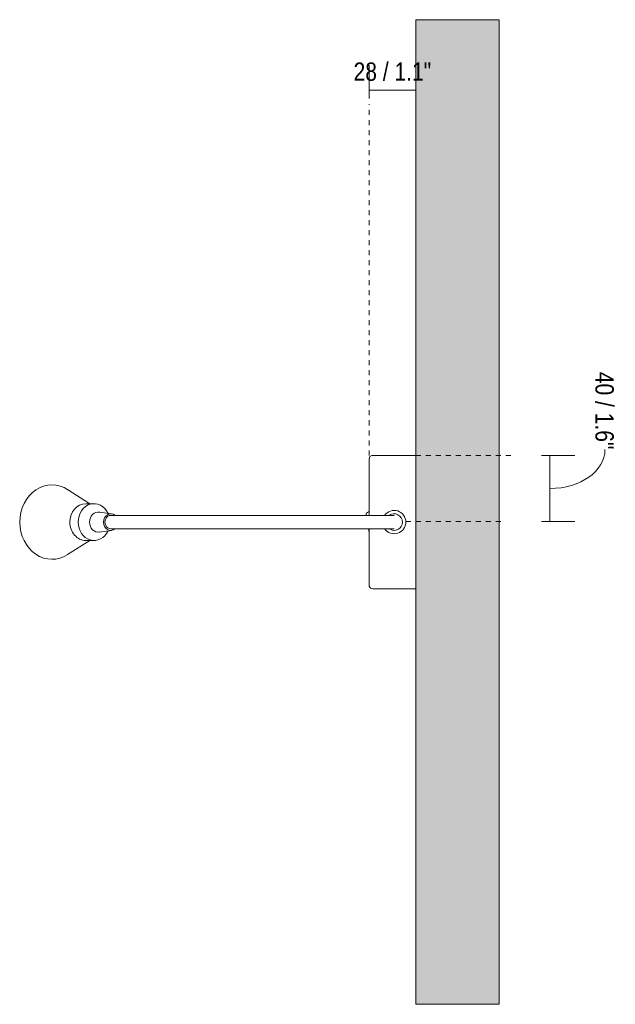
# Model space of a CAD drawing. Header units: millimetres. Extents: x -3506 to -1898, y 76 to 6878.
# Tile 3 of 3: x -3506 to -3149, y 6287 to 6878. Entities that reach past the tile are written whole.
import ezdxf

# ---------------------------------------------------------------- set-up
doc = ezdxf.new("R2010")
doc.units = ezdxf.units.MM
doc.linetypes.add('Dash', pattern=[6, 3, -3])
doc.layers.add('A-ANNO-DIMS', color=7, linetype='Dash', lineweight=9, true_color=0xd2d2d2)
for name, color, linetype, lineweight in [('A-ANNO-DIMS-5', 7, 'Continuous', 9), ('A-WALL', 7, 'Continuous', 9), ('E-LITE-EQPM', 7, 'Continuous', 20)]:
    doc.layers.add(name, color=color, linetype=linetype, lineweight=lineweight)
doc.styles.add('Arial Narrow', font='ARIALN.TTF', dxfattribs={"height": 11})
doc.dimstyles.new('FARO_-_2_2mm_Arial_Narrow_mm_Inch_Left', dxfattribs={"dimscale": 304.8, "dimtxt": 11.257741, "dimasz": 0, "dimexe": 0.049213, "dimexo": 0.0625, "dimgap": 0.008202, "dimtad": 1, "dimdec": 0, "dimzin": 0, "dimdsep": 46, "dimtxsty": 'Arial Narrow', "dimblk1": 'NONE', "dimblk2": 'NONE', "dimsah": 1, "dimcen": 0.09, "dimadec": 0, "dimazin": 0, "dimtfac": 1, "dimtdec": 4, "dimtix": 1, "dimtmove": 0, "dimatfit": 3, "dimfxl": 0.016404, "dimfxlon": 1, "dimtvp": 1, "dimtolj": 1, "dimtzin": 0, "dimarcsym": 2})
doc.dimstyles.new('FARO_-_2_2mm_Arial_Narrow_mm_Inch_Right', dxfattribs={"dimscale": 304.8, "dimtxt": 11.257741, "dimasz": 0, "dimexe": 0.049213, "dimexo": 0.0625, "dimgap": 0.008202, "dimtad": 1, "dimdec": 0, "dimzin": 0, "dimdsep": 46, "dimtxsty": 'Arial Narrow', "dimblk1": 'NONE', "dimblk2": 'NONE', "dimsah": 1, "dimcen": 0.09, "dimadec": 0, "dimazin": 0, "dimtfac": 1, "dimtdec": 4, "dimtix": 1, "dimtmove": 1, "dimatfit": 3, "dimfxl": 0.016404, "dimfxlon": 1, "dimtvp": 1, "dimtolj": 1, "dimtzin": 0, "dimarcsym": 2})

# ---------------------------------------------------------------- blocks, each defined once
blk = doc.blocks.new('41028 - 41029 BEL LED White wall lamp reader-597518-Planta_PDF')
at = {"layer": 'E-LITE-EQPM'}
for p, q in [((-3268.96, 6616.5), (-3294.95, 6616.5)), ((-3464.34, 6587.48), (-3477.64, 6596)), ((-3461.86, 6587.5), (-3466.83, 6587.47)), ((-3505.92, 6581.03), (-3505.98, 6580.48)), ((-3505.83, 6581.5), (-3505.92, 6581.03)), ((-3451.32, 6581.46), (-3458.72, 6582.46)), ((-3440.57, 6580.5), (-3451.82, 6580.5)), ((-3296.96, 6582.69), (-3297.38, 6582.56)), ((-3505.92, 6571.96), (-3505.83, 6571.49)), ((-3458.72, 6570.54), (-3451.32, 6571.53)), ((-3451.82, 6572.5), (-3440.57, 6572.5)), ((-3297.35, 6572.5), (-3296.96, 6570.28)), ((-3477.64, 6556.99), (-3464.34, 6565.51)), ((-3466.83, 6565.52), (-3461.86, 6565.49)), ((-3294.95, 6536.5), (-3268.96, 6536.5))]:
    blk.add_line(p, q, dxfattribs=at)
at = {"layer": 'E-LITE-EQPM', "flags": 128}
for points in [[(-3296.96, 6614.49), (-3296.52, 6615.74), (-3295.4, 6616.44), (-3294.95, 6616.5)], [(-3296.96, 6584.5), (-3296.96, 6588.04), (-3296.96, 6593.47), (-3296.96, 6598.49), (-3296.96, 6603), (-3296.96, 6606.87), (-3296.96, 6610.02), (-3296.96, 6612.37), (-3296.96, 6613.86), (-3296.96, 6614.47), (-3296.96, 6614.49)], [(-3296.96, 6614.49), (-3296.96, 6614.03), (-3296.96, 6612.69), (-3296.96, 6610.48), (-3296.96, 6607.47), (-3296.96, 6603.72), (-3296.96, 6599.32), (-3296.96, 6594.37), (-3296.96, 6589.01), (-3296.96, 6583.34), (-3296.96, 6580.5)], [(-3281.96, 6580.5), (-3282.41, 6580.5), (-3283.76, 6580.5), (-3286, 6580.5), (-3289.1, 6580.5), (-3293.03, 6580.5), (-3297.75, 6580.5), (-3303.2, 6580.5), (-3309.33, 6580.5), (-3316.08, 6580.5), (-3323.36, 6580.5), (-3331.11, 6580.5), (-3339.24, 6580.5), (-3347.67, 6580.5), (-3356.3, 6580.5), (-3365.05, 6580.5), (-3373.82, 6580.5), (-3382.51, 6580.5), (-3391.04, 6580.5), (-3399.31, 6580.5), (-3407.23, 6580.5), (-3414.73, 6580.5), (-3421.72, 6580.5), (-3428.13, 6580.5), (-3433.89, 6580.5), (-3438.93, 6580.5), (-3440.57, 6580.5)], [(-3506.3, 6577.42), (-3506.37, 6576.79), (-3506.37, 6576.5)], [(-3506.01, 6572.55), (-3505.98, 6572.24), (-3505.92, 6571.96)], [(-3440.57, 6572.5), (-3435.8, 6572.5), (-3430.3, 6572.5), (-3424.12, 6572.5), (-3417.33, 6572.5), (-3410.01, 6572.5), (-3402.23, 6572.5), (-3394.07, 6572.5), (-3385.63, 6572.5), (-3376.98, 6572.5), (-3368.23, 6572.5), (-3359.47, 6572.5), (-3350.79, 6572.5), (-3342.27, 6572.5), (-3334.02, 6572.5), (-3326.13, 6572.5), (-3318.66, 6572.5), (-3311.71, 6572.5), (-3305.35, 6572.5), (-3299.64, 6572.5), (-3294.65, 6572.5), (-3290.43, 6572.5), (-3287.03, 6572.5), (-3284.48, 6572.5), (-3282.8, 6572.5), (-3282.02, 6572.5), (-3281.96, 6572.5)], [(-3296.96, 6572.5), (-3296.96, 6570.65), (-3296.96, 6564.95), (-3296.96, 6559.52), (-3296.96, 6554.5), (-3296.96, 6550), (-3296.96, 6546.12), (-3296.96, 6542.98), (-3296.96, 6540.63), (-3296.96, 6539.13), (-3296.96, 6538.52), (-3296.96, 6538.51)], [(-3296.96, 6538.51), (-3296.96, 6538.96), (-3296.96, 6540.3), (-3296.96, 6542.51), (-3296.96, 6545.52), (-3296.96, 6549.28), (-3296.96, 6553.67), (-3296.96, 6558.62), (-3296.96, 6563.98), (-3296.96, 6568.5)], [(-3294.95, 6536.5), (-3296.2, 6536.93), (-3296.91, 6538.05), (-3296.96, 6538.51)]]:
    blk.add_lwpolyline(points, dxfattribs=at)
at = {"layer": 'E-LITE-EQPM'}
for centre, radius, start, end in [((-3296.8, 6580.67), 1.98, 107, 185.06489), ((-3281.96, 6576.5), 7, 0, 144.76172), ((-3281.96, 6576.5), 5, 0, 125.35812), ((-3281.96, 6576.5), 7, 215.23828, 0), ((-3281.96, 6576.5), 5, 234.64188, 0)]:
    blk.add_arc(centre, radius, start, end, dxfattribs=at)
for centre, major_axis, start_param, end_param in [((-3487.01, 6576.5), (0, 22.3), 5.766333, 7.853982), ((-3466.79, 6576.5), (0, 10.98), 0, 1.570796), ((-3461.82, 6576.5), (0, 11), 5.209021, 7.853982), ((-3459.32, 6576.5), (0, 6), 6.108652, 7.853982), ((-3451.82, 6576.5), (0, 5), 5.66607, 7.853982), ((-3451.82, 6576.5), (0, 4), 0, 3.141593), ((-3487.01, 6576.5), (0, 22.3), 1.570796, 3.658444), ((-3466.79, 6576.5), (0, 10.98), 1.570796, 3.141593), ((-3461.82, 6576.5), (0, 11), 1.570796, 4.215757), ((-3459.32, 6576.5), (0, 6), 1.570796, 3.316126), ((-3451.82, 6576.5), (0, 5), 1.570796, 3.758708)]:
    blk.add_ellipse(centre, major_axis=major_axis, ratio=0.866025, start_param=start_param, end_param=end_param, dxfattribs=at)
blk = doc.blocks.new('DIMBLOCK1-Planta_PDF')
at = {"layer": 'A-ANNO-DIMS-5', "color": 251, "true_color": 0x5b5b5b, "transparency": 16777216}
for p, q in [((-3296.96, 6830.29), (-3296.96, 6850.29)), ((-3268.96, 6835.09), (-3268.96, 6850.29)), ((-3296.96, 6835.29), (-3268.96, 6835.29)), ((-3296.96, 6835.29), (-3296.96, 6830.29)), ((-3268.96, 6835.29), (-3268.96, 6830.29))]:
    blk.add_line(p, q, dxfattribs=at)
at = {"layer": 'A-ANNO-DIMS-5', "color": 0, "transparency": 16777216, "insert": (-3306.28, 6852), "char_height": 11, "width": 55.9671, "attachment_point": 1, "line_spacing_factor": 0.974696, "style": 'Arial Narrow'}
blk.add_mtext('28 / 1.1"', dxfattribs=at)
blk = doc.blocks.new('_None')
blk = doc.blocks.new('DIMBLOCK2-Planta_PDF')
at = {"layer": 'A-ANNO-DIMS-5', "color": 251, "true_color": 0x5b5b5b, "transparency": 16777216}
for p, q in [((-3193.58, 6616.5), (-3173.58, 6616.5)), ((-3188.58, 6616.5), (-3193.58, 6616.5)), ((-3188.58, 6576.78), (-3188.58, 6616.5)), ((-3193.58, 6576.78), (-3173.58, 6576.78)), ((-3188.58, 6576.78), (-3193.58, 6576.78))]:
    blk.add_line(p, q, dxfattribs=at)
blk.add_ellipse((-3188.58, 6619.93), major_axis=(32.97, 0), ratio=0.706675, start_param=4.712389, end_param=6.283185, dxfattribs=at)
at = {"layer": 'A-ANNO-DIMS-5', "color": 0, "transparency": 16777216, "insert": (-3150.33, 6666.57), "char_height": 11, "width": 55.9671, "attachment_point": 1, "rotation": 270, "line_spacing_factor": 0.974696, "style": 'Arial Narrow'}
blk.add_mtext('40 / 1.6"', dxfattribs=at)

msp = doc.modelspace()

# ---------------------------------------------------------------- hatches: boundary and pattern name
at = {"layer": 'A-WALL', "true_color": 0xf7f7f7}
msp.add_hatch(color=7, dxfattribs=at).paths.add_polyline_path([(-3218.96, 6287.5), (-3218.96, 6877.62), (-3268.96, 6877.62), (-3268.96, 6287.5)])

# ---------------------------------------------------------------- linework, layer by layer
at = {"layer": 'A-ANNO-DIMS'}
for p, q in [((-3296.96, 6616.5), (-3296.96, 6827.04)), ((-3268.96, 6616.5), (-3208.96, 6616.5)), ((-3274.96, 6576.78), (-3214.96, 6576.78))]:
    msp.add_line(p, q, dxfattribs=at)
at = {"layer": 'A-WALL', "color": 253, "true_color": 0xaaaaaa}
for p, q in [((-3268.96, 6287.5), (-3268.96, 6877.62)), ((-3268.96, 6877.62), (-3218.96, 6877.62)), ((-3218.96, 6877.62), (-3218.96, 6287.5)), ((-3268.96, 6287.5), (-3218.96, 6287.5))]:
    msp.add_line(p, q, dxfattribs=at)

# ---------------------------------------------------------------- block references
at = {"layer": 'E-LITE-EQPM'}
msp.add_blockref('41028 - 41029 BEL LED White wall lamp reader-597518-Planta_PDF', (0, 0), dxfattribs=at)

# ---------------------------------------------------------------- dimensions: what is measured, and where the dimension line sits
at = {"layer": 'A-ANNO-DIMS', "color": 251, "linetype": 'Continuous', "true_color": 0x5b5b5b}
dim = msp.add_linear_dim(base=(-3268.96, 6835.29), p1=(-3296.96, 6830.29), p2=(-3268.96, 6830.29), dimstyle='FARO_-_2_2mm_Arial_Narrow_mm_Inch_Left', override={"dimpost": '<>', "dimfxl": 28}, dxfattribs=at)
dim.commit()
dim.dimension.update_dxf_attribs({"geometry": 'DIMBLOCK1-Planta_PDF', "text_midpoint": (-3282.96, 6844.91)})
dim = msp.add_linear_dim(base=(-3188.58, 6616.5), p1=(-3193.58, 6576.78), p2=(-3193.58, 6616.5), angle=90, dimstyle='FARO_-_2_2mm_Arial_Narrow_mm_Inch_Right', override={"dimtad": 4, "dimpost": '<>', "dimfxl": 39.71674}, dxfattribs=at)
dim.commit()
dim.dimension.update_dxf_attribs({"geometry": 'DIMBLOCK2-Planta_PDF', "text_midpoint": (-3157.66, 6638.59), "dimtype": 160, "text_rotation": 90})

doc.saveas('drawing.dxf')
